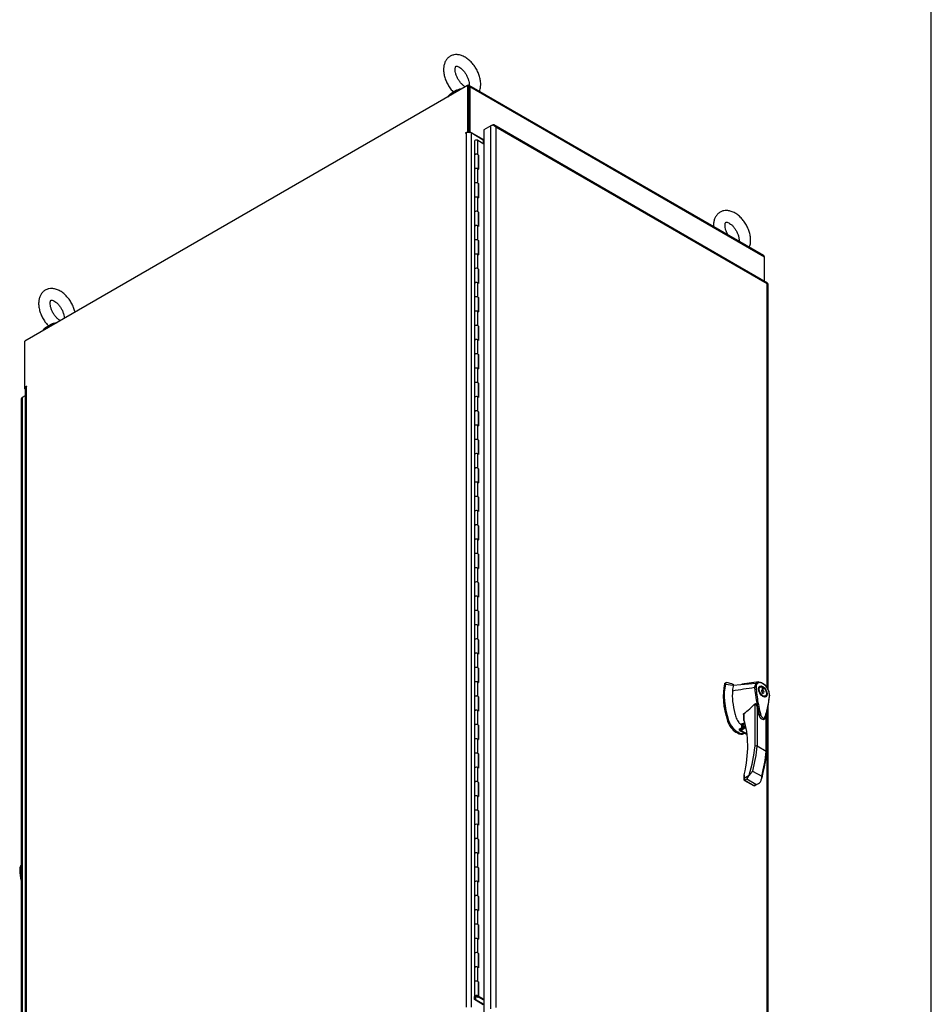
# Model space of a CAD drawing. Header units: inches. Extents: x 1 to 359, y -2 to 239.
# Tile 10 of 13: x 307 to 359, y 91 to 147. Entities that reach past the tile are written whole.
import ezdxf

# ---------------------------------------------------------------- set-up
doc = ezdxf.new("R2010")
doc.units = ezdxf.units.IN
doc.header["$MEASUREMENT"] = 0
for name, color, linetype in [('COM54578-60', 7, 'Continuous'), ('COM71109-3', 7, 'Continuous'), ('COM71110-5', 7, 'Continuous'), ('COM71112-3', 7, 'Continuous'), ('Default', 7, 'Continuous'), ('HAN13066', 7, 'Continuous'), ('SCS00680', 7, 'Continuous'), ('WAF25362', 7, 'Continuous')]:
    doc.layers.add(name, color=color, linetype=linetype)

# ---------------------------------------------------------------- blocks, each defined once
blk = doc.blocks.new('SE7')
at = {"layer": 'COM54578-60', "color": 7, "linetype": 'Continuous'}
for p, q in [((333.04, 140.145), (333.04, 139.329)), ((333.24, 140.193), (333.584, 139.994)), ((333.24, 139.376), (333.24, 140.193)), ((333.04, 139.329), (333.04, 138.512)), ((333.24, 139.376), (333.287, 139.349)), ((333.274, 138.541), (333.274, 139.329)), ((333.283, 139.301), (333.274, 139.306)), ((333.283, 138.536), (333.283, 139.301)), ((333.287, 139.349), (333.287, 138.533)), ((333.04, 138.513), (333.04, 137.696)), ((333.24, 138.561), (333.287, 138.533)), ((333.24, 137.743), (333.24, 138.561)), ((333.04, 137.696), (333.04, 136.879)), ((333.24, 137.743), (333.287, 137.716)), ((333.274, 136.908), (333.274, 137.696)), ((333.283, 137.668), (333.274, 137.673)), ((333.283, 136.903), (333.283, 137.668)), ((333.287, 137.716), (333.287, 136.9)), ((333.04, 136.88), (333.04, 136.063)), ((333.24, 136.928), (333.287, 136.9)), ((333.24, 136.11), (333.24, 136.928)), ((333.04, 136.063), (333.04, 135.246)), ((333.24, 136.11), (333.287, 136.083)), ((333.274, 135.275), (333.274, 136.063)), ((333.283, 136.035), (333.274, 136.04)), ((333.283, 135.27), (333.283, 136.035)), ((333.287, 136.083), (333.287, 135.267)), ((333.04, 135.247), (333.04, 134.43)), ((333.24, 135.295), (333.287, 135.267)), ((333.24, 134.477), (333.24, 135.295)), ((333.04, 134.43), (333.04, 133.613)), ((333.24, 134.477), (333.287, 134.45)), ((333.274, 133.642), (333.274, 134.43)), ((333.283, 134.402), (333.274, 134.407)), ((333.283, 133.637), (333.283, 134.402)), ((333.287, 134.45), (333.287, 133.634)), ((333.24, 133.662), (333.287, 133.634)), ((333.24, 132.844), (333.24, 133.662)), ((333.04, 133.614), (333.04, 132.797)), ((333.04, 132.797), (333.04, 131.98)), ((333.24, 132.844), (333.287, 132.817)), ((333.274, 132.009), (333.274, 132.797)), ((333.283, 132.769), (333.274, 132.774)), ((333.283, 132.004), (333.283, 132.769)), ((333.287, 132.817), (333.287, 132.001)), ((333.04, 131.981), (333.04, 131.164)), ((333.24, 132.029), (333.287, 132.001)), ((333.24, 131.211), (333.24, 132.029)), ((333.04, 131.164), (333.04, 130.347)), ((333.24, 131.211), (333.287, 131.184)), ((333.274, 130.376), (333.274, 131.164)), ((333.283, 131.136), (333.274, 131.141)), ((333.283, 130.371), (333.283, 131.136)), ((333.287, 131.184), (333.287, 130.368)), ((333.04, 130.348), (333.04, 129.531)), ((333.24, 130.396), (333.287, 130.368)), ((333.24, 129.578), (333.24, 130.396)), ((333.04, 129.531), (333.04, 128.714)), ((333.24, 129.578), (333.287, 129.551)), ((333.274, 128.743), (333.274, 129.531)), ((333.283, 129.503), (333.274, 129.508)), ((333.283, 128.738), (333.283, 129.503)), ((333.287, 129.551), (333.287, 128.735)), ((333.04, 128.715), (333.04, 127.898)), ((333.24, 128.763), (333.287, 128.735)), ((333.24, 127.945), (333.24, 128.763)), ((333.04, 127.898), (333.04, 127.081)), ((333.24, 127.945), (333.287, 127.918)), ((333.274, 127.11), (333.274, 127.898)), ((333.283, 127.87), (333.274, 127.875)), ((333.283, 127.105), (333.283, 127.87)), ((333.287, 127.918), (333.287, 127.102)), ((333.04, 127.082), (333.04, 126.265)), ((333.24, 127.13), (333.287, 127.102)), ((333.24, 126.312), (333.24, 127.13)), ((333.04, 126.265), (333.04, 125.448)), ((333.24, 126.312), (333.287, 126.285)), ((333.274, 125.477), (333.274, 126.265)), ((333.283, 126.237), (333.274, 126.242)), ((333.283, 125.472), (333.283, 126.237)), ((333.287, 126.285), (333.287, 125.469)), ((333.04, 125.449), (333.04, 124.632)), ((333.24, 125.497), (333.287, 125.469)), ((333.24, 124.679), (333.24, 125.497)), ((333.04, 124.632), (333.04, 123.815)), ((333.24, 124.679), (333.287, 124.652)), ((333.274, 123.844), (333.274, 124.632)), ((333.287, 124.652), (333.287, 123.836)), ((333.283, 124.604), (333.274, 124.609)), ((333.283, 123.839), (333.283, 124.604)), ((333.04, 123.816), (333.04, 122.999)), ((333.24, 123.864), (333.287, 123.836)), ((333.24, 123.046), (333.24, 123.864)), ((333.04, 122.999), (333.04, 122.182)), ((333.24, 123.046), (333.287, 123.019)), ((333.274, 122.211), (333.274, 122.999)), ((333.283, 122.971), (333.274, 122.976)), ((333.283, 122.206), (333.283, 122.971)), ((333.287, 123.019), (333.287, 122.203)), ((333.04, 122.183), (333.04, 121.366)), ((333.24, 122.231), (333.287, 122.203)), ((333.24, 121.413), (333.24, 122.231)), ((333.04, 121.366), (333.04, 120.549)), ((333.24, 121.413), (333.287, 121.386)), ((333.274, 120.578), (333.274, 121.366)), ((333.283, 121.338), (333.274, 121.343)), ((333.283, 120.573), (333.283, 121.338)), ((333.287, 121.386), (333.287, 120.57)), ((333.04, 120.55), (333.04, 119.733)), ((333.24, 120.598), (333.287, 120.57)), ((333.24, 119.781), (333.24, 120.598)), ((333.04, 119.733), (333.04, 118.916)), ((333.24, 119.781), (333.287, 119.753)), ((333.274, 118.945), (333.274, 119.733)), ((333.283, 119.705), (333.274, 119.71)), ((333.283, 118.94), (333.283, 119.705)), ((333.287, 119.753), (333.287, 118.937)), ((333.04, 118.917), (333.04, 118.1)), ((333.24, 118.965), (333.287, 118.937)), ((333.24, 118.148), (333.24, 118.965)), ((333.04, 118.1), (333.04, 117.283)), ((333.24, 118.148), (333.287, 118.12)), ((333.274, 117.312), (333.274, 118.1)), ((333.283, 118.072), (333.274, 118.077)), ((333.283, 117.307), (333.283, 118.072)), ((333.287, 118.12), (333.287, 117.304)), ((333.24, 117.332), (333.287, 117.304)), ((333.24, 116.515), (333.24, 117.332)), ((333.04, 117.284), (333.04, 116.467)), ((333.04, 116.467), (333.04, 115.65)), ((333.24, 116.515), (333.287, 116.487)), ((333.274, 115.679), (333.274, 116.467)), ((333.283, 116.439), (333.274, 116.444)), ((333.283, 115.674), (333.283, 116.439)), ((333.287, 116.487), (333.287, 115.671)), ((333.04, 115.651), (333.04, 114.834)), ((333.24, 115.699), (333.287, 115.671)), ((333.24, 114.882), (333.24, 115.699)), ((333.04, 114.834), (333.04, 114.017)), ((333.24, 114.882), (333.287, 114.854)), ((333.274, 114.046), (333.274, 114.834)), ((333.283, 114.806), (333.274, 114.811)), ((333.283, 114.041), (333.283, 114.806)), ((333.287, 114.854), (333.287, 114.038)), ((333.04, 114.018), (333.04, 113.201)), ((333.24, 114.066), (333.287, 114.038)), ((333.24, 113.249), (333.24, 114.066)), ((333.04, 113.201), (333.04, 112.384)), ((333.24, 113.249), (333.287, 113.221)), ((333.274, 112.413), (333.274, 113.201)), ((333.283, 113.173), (333.274, 113.178)), ((333.283, 112.408), (333.283, 113.173)), ((333.287, 113.221), (333.287, 112.405)), ((333.04, 112.385), (333.04, 111.568)), ((333.24, 112.433), (333.287, 112.405)), ((333.24, 111.616), (333.24, 112.433)), ((333.04, 111.568), (333.04, 110.751)), ((333.24, 111.616), (333.287, 111.588)), ((333.274, 110.78), (333.274, 111.568)), ((333.283, 111.54), (333.274, 111.545)), ((333.283, 110.775), (333.283, 111.54)), ((333.287, 111.588), (333.287, 110.772)), ((333.04, 110.752), (333.04, 109.935)), ((333.24, 110.8), (333.287, 110.772)), ((333.24, 109.983), (333.24, 110.8)), ((333.24, 109.983), (333.287, 109.955)), ((333.04, 109.935), (333.04, 109.118)), ((333.274, 109.147), (333.274, 109.935)), ((333.283, 109.907), (333.274, 109.912)), ((333.283, 109.142), (333.283, 109.907)), ((333.287, 109.955), (333.287, 109.139)), ((333.04, 109.119), (333.04, 108.302)), ((333.24, 109.167), (333.287, 109.139)), ((333.24, 108.35), (333.24, 109.167)), ((333.04, 108.302), (333.04, 107.485)), ((333.24, 108.35), (333.287, 108.322)), ((333.274, 107.514), (333.274, 108.302)), ((333.283, 108.274), (333.274, 108.279)), ((333.283, 107.509), (333.283, 108.274)), ((333.287, 108.322), (333.287, 107.506)), ((333.04, 107.486), (333.04, 106.669)), ((333.24, 107.534), (333.287, 107.506)), ((333.24, 106.717), (333.24, 107.534)), ((333.04, 106.669), (333.04, 105.852)), ((333.24, 106.717), (333.287, 106.689)), ((333.274, 105.881), (333.274, 106.669)), ((333.283, 106.641), (333.274, 106.646)), ((333.283, 105.876), (333.283, 106.641)), ((333.287, 106.689), (333.287, 105.873)), ((333.04, 105.853), (333.04, 105.036)), ((333.24, 105.901), (333.287, 105.873)), ((333.24, 105.084), (333.24, 105.901)), ((333.04, 105.036), (333.04, 104.219)), ((333.24, 105.084), (333.287, 105.056)), ((333.274, 104.248), (333.274, 105.036)), ((333.283, 105.008), (333.274, 105.013)), ((333.283, 104.243), (333.283, 105.008)), ((333.287, 105.056), (333.287, 104.24)), ((333.04, 104.22), (333.04, 103.403)), ((333.24, 104.268), (333.287, 104.24)), ((333.24, 103.451), (333.24, 104.268)), ((333.04, 103.403), (333.04, 102.586)), ((333.24, 103.451), (333.287, 103.423)), ((333.274, 102.615), (333.274, 103.403)), ((333.283, 103.375), (333.274, 103.38)), ((333.283, 102.61), (333.283, 103.375)), ((333.287, 103.423), (333.287, 102.607)), ((333.24, 102.635), (333.287, 102.607)), ((333.24, 101.818), (333.24, 102.635)), ((333.04, 102.587), (333.04, 101.77)), ((333.04, 101.77), (333.04, 100.953)), ((333.24, 101.818), (333.287, 101.79)), ((333.274, 100.982), (333.274, 101.77)), ((333.283, 101.742), (333.274, 101.747)), ((333.283, 100.977), (333.283, 101.742)), ((333.287, 101.79), (333.287, 100.974)), ((333.04, 100.954), (333.04, 100.137)), ((333.24, 101.002), (333.287, 100.974)), ((333.24, 100.185), (333.24, 101.002)), ((333.04, 100.137), (333.04, 99.32)), ((333.24, 100.185), (333.287, 100.157)), ((333.274, 99.349), (333.274, 100.137)), ((333.283, 100.109), (333.274, 100.114)), ((333.283, 99.344), (333.283, 100.109)), ((333.287, 100.157), (333.287, 99.341)), ((333.04, 99.321), (333.04, 98.504)), ((333.24, 99.369), (333.287, 99.341)), ((333.24, 98.552), (333.24, 99.369)), ((333.04, 98.504), (333.04, 97.687)), ((333.24, 98.552), (333.287, 98.524)), ((333.274, 97.716), (333.274, 98.504)), ((333.283, 98.476), (333.274, 98.481)), ((333.283, 97.711), (333.283, 98.476)), ((333.287, 98.524), (333.287, 97.708)), ((333.04, 97.688), (333.04, 96.871)), ((333.24, 97.736), (333.287, 97.708)), ((333.24, 96.919), (333.24, 97.736)), ((333.04, 96.871), (333.04, 96.054)), ((333.24, 96.919), (333.287, 96.891)), ((333.274, 96.083), (333.274, 96.871)), ((333.283, 96.843), (333.274, 96.848)), ((333.283, 96.078), (333.283, 96.843)), ((333.287, 96.891), (333.287, 96.075)), ((333.04, 96.055), (333.04, 95.238)), ((333.24, 96.103), (333.287, 96.075)), ((333.24, 95.286), (333.24, 96.103)), ((333.04, 95.238), (333.04, 94.421)), ((333.24, 95.286), (333.287, 95.258)), ((333.274, 94.45), (333.274, 95.238)), ((333.283, 95.21), (333.274, 95.215)), ((333.283, 94.445), (333.283, 95.21)), ((333.287, 95.258), (333.287, 94.442)), ((333.04, 94.422), (333.04, 93.605)), ((333.24, 94.47), (333.287, 94.442)), ((333.24, 93.653), (333.24, 94.47)), ((333.24, 93.653), (333.287, 93.625)), ((333.287, 93.625), (333.287, 92.809)), ((333.04, 93.605), (333.04, 92.788)), ((333.274, 92.817), (333.274, 93.605)), ((333.283, 93.577), (333.274, 93.582)), ((333.283, 92.812), (333.283, 93.577)), ((333.04, 92.789), (333.04, 91.972)), ((333.24, 92.02), (333.24, 92.837)), ((333.24, 92.837), (333.287, 92.809)), ((333.04, 91.972), (333.04, 91.155)), ((333.287, 91.992), (333.24, 92.02)), ((333.274, 91.155), (333.274, 91.972)), ((333.274, 91.949), (333.283, 91.944)), ((333.283, 91.127), (333.283, 91.944)), ((333.287, 91.992), (333.287, 91.176)), ((333.04, 90.98), (333.04, 91.152)), ((333.549, 90.686), (333.04, 90.98)), ((333.102, 91.153), (333.102, 91.157)), ((333.102, 91.153), (333.102, 90.994)), ((333.102, 90.994), (333.584, 90.716)), ((333.107, 91.169), (333.107, 91.155)), ((333.196, 91.133), (333.196, 91.137)), ((333.24, 91.108), (333.196, 91.133)), ((333.207, 91.155), (333.207, 91.169)), ((333.584, 90.954), (333.283, 91.127)), ((333.287, 91.176), (333.584, 91.004))]:
    blk.add_line(p, q, dxfattribs=at)
for centre, major_axis, start_param, end_param in [((333.157, 140.145), (0.117, 0), 0.785398, 3.141593), ((333.157, 139.329), (0.117, 0), 0.785398, 3.141593), ((333.157, 139.329), (0.117, 0), 0, 3.141593), ((333.157, 139.329), (-0.135, 0), -3.507377, -3.404676), ((333.157, 138.513), (0.117, 0), 0.785398, 3.141593), ((333.157, 138.512), (0.117, 0), 0, 3.141593), ((333.157, 137.696), (0.117, 0), 0.785398, 3.141593), ((333.157, 137.696), (0.117, 0), 0, 3.141593), ((333.157, 137.696), (-0.135, 0), -3.507377, -3.404676), ((333.371, 137.379), (-0.076, 0.132), 0.176838, 0.345626), ((333.371, 137.379), (-0.076, 0.132), 1.22517, 1.393959), ((333.327, 137.354), (0.076, -0.132), -3.501709, -3.43418), ((333.157, 136.88), (0.117, 0), 0.785398, 3.141593), ((333.157, 136.879), (0.117, 0), 0, 3.141593), ((333.157, 136.063), (0.117, 0), 0.785398, 3.141593), ((333.157, 136.063), (0.117, 0), 0, 3.141593), ((333.157, 136.063), (-0.135, 0), -3.507377, -3.404676), ((333.157, 135.247), (0.117, 0), 0.785398, 3.141593), ((333.157, 135.246), (0.117, 0), 0, 3.141593), ((333.157, 134.43), (0.117, 0), 0.785398, 3.141593), ((333.157, 134.43), (0.117, 0), 0, 3.141593), ((333.157, 134.43), (-0.135, 0), -3.507377, -3.404676), ((333.157, 133.614), (0.117, 0), 0.785398, 3.141593), ((333.157, 133.613), (0.117, 0), 0, 3.141593), ((333.157, 132.797), (0.117, 0), 0.785398, 3.141593), ((333.157, 132.797), (0.117, 0), 0, 3.141593), ((333.371, 132.48), (-0.076, 0.132), 0.176838, 0.345626), ((333.327, 132.455), (0.076, -0.132), -3.501709, -3.434174), ((333.157, 132.797), (-0.135, 0), -3.507377, -3.404676), ((333.157, 131.981), (0.117, 0), 0.785398, 3.141593), ((333.157, 131.98), (0.117, 0), 0, 3.141593), ((333.371, 132.48), (-0.076, 0.132), 1.22517, 1.393959), ((333.157, 131.164), (0.117, 0), 0.785398, 3.141593), ((333.157, 131.164), (0.117, 0), 0, 3.141593), ((333.157, 131.164), (-0.135, 0), -3.507377, -3.404676), ((333.157, 130.348), (0.117, 0), 0.785398, 3.141593), ((333.157, 130.347), (0.117, 0), 0, 3.141593), ((333.157, 129.531), (0.117, 0), 0.785398, 3.141593), ((333.157, 129.531), (0.117, 0), 0, 3.141593), ((333.157, 129.531), (-0.135, 0), -3.507377, -3.404676), ((333.157, 128.715), (0.117, 0), 0.785398, 3.141593), ((333.157, 128.714), (0.117, 0), 0, 3.141593), ((333.157, 127.898), (0.117, 0), 0.785398, 3.141593), ((333.157, 127.898), (0.117, 0), 0, 3.141593), ((333.371, 127.581), (-0.076, 0.132), 0.176838, 0.345626), ((333.371, 127.581), (-0.076, 0.132), 1.22517, 1.393959), ((333.327, 127.556), (0.076, -0.132), -3.501709, -3.434174), ((333.157, 127.898), (-0.135, 0), -3.507377, -3.404676), ((333.157, 127.082), (0.117, 0), 0.785398, 3.141593), ((333.157, 127.081), (0.117, 0), 0, 3.141593), ((333.157, 126.265), (0.117, 0), 0.785398, 3.141593), ((333.157, 126.265), (0.117, 0), 0, 3.141593), ((333.157, 126.265), (-0.135, 0), -3.507377, -3.404676), ((333.157, 125.449), (0.117, 0), 0.785398, 3.141593), ((333.157, 125.448), (0.117, 0), 0, 3.141593), ((333.157, 124.632), (0.117, 0), 0.785398, 3.141593), ((333.157, 124.632), (0.117, 0), 0, 3.141593), ((333.157, 124.632), (-0.135, 0), -3.507377, -3.404676), ((333.157, 123.816), (0.117, 0), 0.785398, 3.141593), ((333.157, 123.815), (0.117, 0), 0, 3.141593), ((333.157, 122.999), (0.117, 0), 0.785398, 3.141593), ((333.157, 122.999), (0.117, 0), 0, 3.141593), ((333.157, 122.999), (-0.135, 0), -3.507377, -3.404676), ((333.371, 122.682), (-0.076, 0.132), 0.176838, 0.345626), ((333.371, 122.682), (-0.076, 0.132), 1.22517, 1.393959), ((333.327, 122.657), (0.076, -0.132), -3.501709, -3.434174), ((333.157, 122.183), (0.117, 0), 0.785398, 3.141593), ((333.157, 122.182), (0.117, 0), 0, 3.141593), ((333.157, 121.366), (0.117, 0), 0.785398, 3.141593), ((333.157, 121.366), (0.117, 0), 0, 3.141593), ((333.157, 121.366), (-0.135, 0), -3.507377, -3.404676), ((333.157, 120.55), (0.117, 0), 0.785398, 3.141593), ((333.157, 120.549), (0.117, 0), 0, 3.141593), ((333.157, 119.733), (0.117, 0), 0.785398, 3.141593), ((333.157, 119.733), (0.117, 0), 0, 3.141593), ((333.157, 119.733), (-0.135, 0), -3.507377, -3.404676), ((333.157, 118.917), (0.117, 0), 0.785398, 3.141593), ((333.157, 118.916), (0.117, 0), 0, 3.141593), ((333.157, 118.1), (0.117, 0), 0.785398, 3.141593), ((333.157, 118.1), (0.117, 0), 0, 3.141593), ((333.371, 117.783), (-0.076, 0.132), 0.176838, 0.345626), ((333.327, 117.758), (0.076, -0.132), -3.501709, -3.434174), ((333.157, 118.1), (-0.135, 0), -3.507377, -3.404676), ((333.157, 117.284), (0.117, 0), 0.785398, 3.141593), ((333.157, 117.283), (0.117, 0), 0, 3.141593), ((333.371, 117.783), (-0.076, 0.132), 1.22517, 1.393959), ((333.157, 116.467), (0.117, 0), 0.785398, 3.141593), ((333.157, 116.467), (0.117, 0), 0, 3.141593), ((333.157, 116.467), (-0.135, 0), -3.507377, -3.404676), ((333.157, 115.651), (0.117, 0), 0.785398, 3.141593), ((333.157, 115.65), (0.117, 0), 0.783092, 3.141593), ((333.157, 114.834), (0.117, 0), 0.785398, 3.141593), ((333.157, 114.834), (0.117, 0), 0, 3.141593), ((333.157, 114.834), (-0.135, 0), -3.507377, -3.404676), ((333.157, 114.018), (0.117, 0), 0.785398, 3.141593), ((333.157, 114.017), (0.117, 0), 0.783092, 3.141593), ((333.157, 113.201), (0.117, 0), 0.785398, 3.141593), ((333.157, 113.201), (0.117, 0), 0, 3.141593), ((333.371, 112.884), (-0.076, 0.132), 0.176838, 0.345626), ((333.371, 112.884), (-0.076, 0.132), 1.22517, 1.393959), ((333.327, 112.859), (0.076, -0.132), -3.501709, -3.434175), ((333.157, 113.201), (-0.135, 0), -3.507377, -3.404676), ((333.157, 112.385), (0.117, 0), 0.785398, 3.141593), ((333.157, 112.384), (0.117, 0), 0.783092, 3.141593), ((333.157, 111.568), (0.117, 0), 0.785398, 3.141593), ((333.157, 111.568), (0.117, 0), 0, 3.141593), ((333.157, 111.568), (-0.135, 0), -3.507377, -3.404676), ((333.157, 110.752), (0.117, 0), 0.785398, 3.141593), ((333.157, 110.751), (0.117, 0), 0.783092, 3.141593), ((333.157, 109.935), (0.117, 0), 0.785398, 3.141593), ((333.157, 109.935), (0.117, 0), 0, 3.141593), ((333.157, 109.935), (-0.135, 0), -3.507377, -3.404676), ((333.157, 109.119), (0.117, 0), 0.785398, 3.141593), ((333.157, 109.118), (0.117, 0), 0, 3.141593), ((333.157, 108.302), (0.117, 0), 0.785398, 3.141593), ((333.157, 108.302), (0.117, 0), 0, 3.141593), ((333.157, 108.302), (-0.135, 0), -3.507377, -3.404676), ((333.371, 107.985), (-0.076, 0.132), 0.176838, 0.345626), ((333.371, 107.985), (-0.076, 0.132), 1.22517, 1.393959), ((333.327, 107.96), (0.076, -0.132), -3.501709, -3.434174), ((333.157, 107.486), (0.117, 0), 0.785398, 3.141593), ((333.157, 107.485), (0.117, 0), 0.783092, 3.141593), ((333.157, 106.669), (0.117, 0), 0.785398, 3.141593), ((333.157, 106.669), (0.117, 0), 0, 3.141593), ((333.157, 106.669), (-0.135, 0), -3.507377, -3.404676), ((333.157, 105.853), (0.117, 0), 0.785398, 3.141593), ((333.157, 105.852), (0.117, 0), 0.783092, 3.141593), ((333.157, 105.036), (0.117, 0), 0.785398, 3.141593), ((333.157, 105.036), (0.117, 0), 0, 3.141593), ((333.157, 105.036), (-0.135, 0), -3.507377, -3.404676), ((333.157, 104.22), (0.117, 0), 0.785398, 3.141593), ((333.157, 104.219), (0.117, 0), 0, 3.141593), ((333.157, 103.403), (0.117, 0), 0.785398, 3.141593), ((333.157, 103.403), (0.117, 0), 0, 3.141593), ((333.371, 103.086), (-0.076, 0.132), 0.176838, 0.345626), ((333.327, 103.061), (0.076, -0.132), -3.501709, -3.434174), ((333.157, 103.403), (-0.135, 0), -3.507377, -3.404676), ((333.157, 102.587), (0.117, 0), 0.785398, 3.141593), ((333.157, 102.586), (0.117, 0), 0.783092, 3.141593), ((333.371, 103.086), (-0.076, 0.132), 1.22517, 1.393959), ((333.157, 101.77), (0.117, 0), 0.785398, 3.141593), ((333.157, 101.77), (0.117, 0), 0, 3.141593), ((333.157, 101.77), (-0.135, 0), -3.507377, -3.404676), ((333.157, 100.954), (0.117, 0), 0.785398, 3.141593), ((333.157, 100.953), (0.117, 0), 0.783092, 3.141593), ((333.157, 100.137), (0.117, 0), 0.785398, 3.141593), ((333.157, 100.137), (0.117, 0), 0, 3.141593), ((333.157, 100.137), (-0.135, 0), -3.507377, -3.404676), ((333.157, 99.321), (0.117, 0), 0.785398, 3.141593), ((333.157, 99.32), (0.117, 0), 0.783092, 3.141593), ((333.157, 98.504), (0.117, 0), 0.785398, 3.141593), ((333.157, 98.504), (0.117, 0), 0, 3.141593), ((333.371, 98.187), (-0.076, 0.132), 0.176838, 0.345626), ((333.371, 98.187), (-0.076, 0.132), 1.22517, 1.393959), ((333.327, 98.162), (0.076, -0.132), -3.501709, -3.434174), ((333.157, 98.504), (-0.135, 0), -3.507377, -3.404676), ((333.157, 97.688), (0.117, 0), 0.785398, 3.141593), ((333.157, 97.687), (0.117, 0), 0, 3.141593), ((333.157, 96.871), (0.117, 0), 0.785398, 3.141593), ((333.157, 96.871), (0.117, 0), 0, 3.141593), ((333.157, 96.871), (-0.135, 0), -3.507377, -3.404676), ((333.157, 96.055), (0.117, 0), 0.785398, 3.141593), ((333.157, 96.054), (0.117, 0), 0.783092, 3.141593), ((333.157, 95.238), (0.117, 0), 0.785398, 3.141593), ((333.157, 95.238), (0.117, 0), 0, 3.141593), ((333.157, 95.238), (-0.135, 0), -3.507377, -3.404676), ((333.157, 94.422), (0.117, 0), 0.785398, 3.141593), ((333.157, 94.421), (0.117, 0), 0.783092, 3.141593), ((333.157, 93.605), (0.117, 0), 0.785398, 3.141593), ((333.157, 93.605), (0.117, 0), 0, 3.141593), ((333.371, 93.288), (-0.076, 0.132), 0.176838, 0.345626), ((333.371, 93.288), (-0.076, 0.132), 1.22517, 1.393959), ((333.327, 93.263), (0.076, -0.132), -3.501709, -3.434174), ((333.157, 93.605), (-0.135, 0), -3.507377, -3.404676), ((333.157, 92.789), (0.117, 0), 0.785398, 3.141593), ((333.157, 92.788), (0.117, 0), 0, 3.141593), ((333.157, 91.972), (0.117, 0), 0.785398, 3.141593), ((333.157, 91.972), (0.117, 0), 0, 3.141593), ((333.157, 91.972), (-0.135, 0), -3.507377, -3.404676), ((333.157, 91.155), (0.117, 0), -0.785398, 3.18711), ((333.157, 91.155), (0.055, 0), -0.785398, 3.207987), ((333.157, 91.155), (-0.135, 0), 2.775808, 3.404676)]:
    blk.add_ellipse(centre, major_axis=major_axis, ratio=0.57735, start_param=start_param, end_param=end_param, dxfattribs=at)
blk.add_ellipse((333.157, 91.155), major_axis=(-0.05, 0), ratio=0.57735, dxfattribs=at)
at = {"layer": 'COM71109-3', "color": 7, "linetype": 'Continuous'}
for p, q in [((332.65, 143.33), (307.286, 128.686)), ((332.717, 143.291), (332.65, 143.33)), ((332.65, 143.33), (332.65, 140.676)), ((332.717, 140.645), (332.717, 143.291)), ((332.548, 140.618), (332.65, 140.676)), ((332.57, 140.606), (332.548, 140.618)), ((332.582, 140.613), (332.548, 140.594)), ((332.582, 90.554), (332.582, 140.613)), ((332.704, 140.645), (332.65, 140.676)), ((332.851, 140.613), (332.851, 90.554)), ((333.555, 140.207), (332.851, 140.613)), ((333.555, 140.207), (333.555, 140.011)), ((307.286, 126.033), (307.286, 128.686)), ((307.387, 126.091), (307.286, 126.033)), ((307.286, 126.033), (307.315, 126.016)), ((307.297, 125.969), (307.297, 75.931)), ((307.353, 126.047), (307.387, 126.067)), ((307.353, 126.047), (307.353, 75.988)), ((307.397, 126.085), (307.387, 126.091))]:
    blk.add_line(p, q, dxfattribs=at)
for centre, major_axis, start_param, end_param in [((332.548, 140.606), (0.0075, 0.013), 0.785398, 3.926991), ((332.717, 140.536), (-0.19, 0), 3.926991, 5.497787), ((333.622, 140.246), (0.095, 0), 3.926991, 4.302829), ((307.487, 125.969), (0.19, 0), 2.356194, 3.141593), ((307.387, 126.079), (-0.0075, -0.013), 0.785398, 3.926991)]:
    blk.add_ellipse(centre, major_axis=major_axis, ratio=0.57735, start_param=start_param, end_param=end_param, dxfattribs=at)
at = {"layer": 'COM71110-5', "color": 7, "linetype": 'Continuous'}
for p, q in [((349.623, 133.595), (332.745, 143.34)), ((349.663, 133.508), (332.784, 143.253)), ((332.784, 143.253), (332.784, 140.676)), ((332.717, 143.214), (332.717, 140.645)), ((332.73, 140.645), (332.784, 140.676)), ((333.584, 140.215), (332.784, 140.676)), ((349.663, 132.118), (349.663, 133.508)), ((307.286, 125.955), (307.286, 126.033)), ((307.297, 125.962), (307.286, 125.955)), ((307.286, 125.955), (307.297, 125.948))]:
    blk.add_line(p, q, dxfattribs=at)
for centre, end_param in [((332.65, 143.175), 3.926991), ((349.528, 133.43), 3.141593)]:
    blk.add_ellipse(centre, major_axis=(-0.095, -0.165), ratio=0.57735, start_param=2.356194, end_param=end_param, dxfattribs=at)
at = {"layer": 'COM71112-3', "color": 7, "linetype": 'Continuous'}
for p, q in [((333.994, 141.022), (333.584, 140.786)), ((334.061, 141.061), (333.994, 141.022)), ((333.994, 90.453), (333.994, 141.022)), ((334.14, 141.045), (334.154, 141.072)), ((349.843, 132.014), (334.156, 141.071)), ((333.584, 140.786), (333.577, 140.782)), ((333.577, 140.782), (333.577, 140.704)), ((333.584, 140.708), (333.577, 140.704)), ((333.584, 140.7), (333.577, 140.704)), ((333.584, 140.786), (333.584, 90.216)), ((349.816, 131.965), (334.263, 140.945)), ((334.263, 140.945), (334.263, 140.945)), ((334.263, 140.945), (334.263, 90.53)), ((334.263, 140.945), (334.263, 140.945)), ((334.263, 140.945), (334.263, 140.945)), ((334.263, 140.945), (334.263, 140.945)), ((334.263, 140.945), (334.263, 140.945)), ((349.816, 131.966), (349.816, 131.965)), ((349.816, 131.966), (349.816, 131.966)), ((349.816, 131.965), (349.816, 131.966)), ((349.816, 131.965), (349.816, 131.965)), ((349.816, 108.822), (349.816, 131.965)), ((349.871, 108.725), (349.871, 131.965)), ((307.077, 125.383), (307.077, 74.813)), ((307.297, 125.555), (307.132, 125.46)), ((307.132, 125.46), (307.132, 74.891)), ((349.871, 81.396), (349.871, 107.795)), ((349.816, 81.551), (349.816, 107.572))]:
    blk.add_line(p, q, dxfattribs=at)
for centre, radius, start, end in [((333.953, 140.696), 0.398, 38.8602, 64.4018), ((334.031, 140.856), 0.249, 21.0493, 60.1364)]:
    blk.add_arc(centre, radius, start, end, dxfattribs=at)
for centre, major_axis, start_param, end_param in [((334.129, 140.945), (-0.19, 0), 4.732774, 5.497787), ((334.061, 140.906), (0.095, 0.165), 0.020385, 0.785398), ((307.267, 125.383), (-0.19, 0), 5.497787, 6.2628)]:
    blk.add_ellipse(centre, major_axis=major_axis, ratio=0.57735, start_param=start_param, end_param=end_param, dxfattribs=at)
for points in [[(349.841, 132.015), (349.843, 132.014), (349.843, 132.009), (349.834, 131.992), (349.827, 131.98), (349.816, 131.966)], [(349.871, 131.963), (349.872, 131.965), (349.867, 131.967), (349.848, 131.968), (349.834, 131.968), (349.816, 131.966)]]:
    blk.add_open_spline(points, degree=3, knots=[0, 0, 0, 0, 0.5, 0.5, 1, 1, 1, 1], dxfattribs=at)
at = {"layer": 'HAN13066', "color": 7, "linetype": 'Continuous'}
for p, q in [((347.437, 109.097), (347.381, 109.064)), ((347.463, 109.132), (347.404, 109.098)), ((347.437, 109.097), (347.427, 109.054)), ((347.427, 109.054), (347.879, 108.997)), ((347.879, 108.997), (349.189, 109.111)), ((349.331, 109.171), (348.367, 109.04)), ((349.099, 108.867), (349.101, 108.868)), ((349.417, 108.889), (349.328, 108.838)), ((349.536, 108.72), (349.503, 108.701)), ((349.509, 108.633), (349.509, 108.705)), ((349.509, 108.633), (349.598, 108.684)), ((349.598, 108.795), (349.536, 108.83)), ((349.536, 108.83), (349.536, 108.72)), ((349.536, 108.759), (349.598, 108.795)), ((349.536, 108.573), (349.536, 108.545)), ((349.536, 108.545), (349.598, 108.509)), ((349.598, 108.538), (349.573, 108.523)), ((349.598, 108.684), (349.598, 108.795)), ((349.598, 108.509), (349.598, 108.538)), ((349.628, 108.318), (349.717, 108.369)), ((349.125, 105.498), (349.125, 107.929)), ((348.464, 107.303), (348.464, 106.997)), ((348.481, 107.368), (348.481, 107.021)), ((349.252, 107.675), (349.252, 105.493)), ((349.768, 105.195), (349.768, 107.376)), ((349.795, 105.16), (349.795, 107.488)), ((347.606, 106.966), (347.549, 106.933)), ((348.585, 106.649), (348.215, 106.436)), ((348.583, 106.658), (348.219, 106.448)), ((348.244, 106.399), (348.595, 106.602)), ((348.337, 106.726), (348.356, 106.715)), ((348.356, 106.764), (348.356, 106.527)), ((348.365, 106.774), (348.365, 106.532)), ((348.467, 106.978), (348.469, 106.97)), ((349.617, 107.021), (349.624, 107.024)), ((348.086, 106.336), (348.029, 106.304)), ((348.029, 106.304), (348.113, 106.255)), ((348.086, 106.336), (348.17, 106.288)), ((348.17, 106.288), (348.113, 106.255)), ((348.17, 106.288), (348.206, 106.268)), ((348.239, 106.402), (348.663, 106.157)), ((348.604, 106.559), (348.322, 106.396)), ((348.322, 106.396), (348.663, 106.199)), ((348.488, 106.218), (348.522, 106.238)), ((349.768, 105.195), (349.252, 105.493)), ((348.476, 103.769), (348.476, 103.608)), ((348.503, 103.861), (348.503, 103.662)), ((348.503, 103.662), (348.791, 103.829)), ((348.987, 104.066), (349.504, 103.768)), ((348.515, 103.537), (349.031, 103.239)), ((348.655, 103.603), (348.545, 103.54)), ((348.545, 103.54), (349.061, 103.242)), ((349.171, 103.305), (348.655, 103.603)), ((349.061, 103.242), (349.171, 103.305)), ((349.112, 103.241), (349.327, 103.365)), ((306.991, 98.436), (306.993, 98.437)), ((307.063, 98.662), (307.029, 98.62))]:
    blk.add_line(p, q, dxfattribs=at)
for centre, radius, start, end in [((347.484, 109.088), 0.0478, 80.5716, 170.0937), ((358.73, 109.653), 9.662, 184.6642, 194.3884), ((349.46, 108.875), 0.36, 138.871, 181.1555), ((349.14, 108.78), 0.0963, 65.1878, 114.3866), ((349.501, 108.881), 0.32, 141.112, 182.475), ((349.196, 109.046), 0.0657, 32.9664, 96.0958), ((345.418, 108.661), 4.546, 339.6057, 356.3986), ((349.245, 108.407), 0.708, 1.4293, 19.0682), ((345.543, 111.389), 4.98, 306.1608, 315.9942), ((348.817, 107.37), 1.277, 198.4446, 214.9466), ((374.548, 26.491), 84.445, 107.94923, 108.06282), ((348.524, 106.997), 0.06, 180, 198.4422), ((348.289, 106.538), 0.147, 251.8139, 282.98), ((349.184, 105.361), 0.149, 62.5873, 113.204), ((341.692, 105.974), 8.144, 345.932, 354.3215), ((348.847, 103.763), 0.371, 166.4059, 178.982), ((348.933, 103.954), 0.189, 221.4002, 221.7875), ((349.012, 103.713), 0.494, 328.745, 6.4107), ((344.372, 105.078), 5.331, 343.4803, 348.2753), ((348.555, 103.605), 0.0785, 165.9869, 239.3169), ((349.07, 103.309), 0.0803, 241.17, 312.1658), ((349.092, 103.75), 0.452, 280.0842, 319.4532), ((307.361, 98.457), 0.37, 153.8951, 183.3718), ((315.131, 99.001), 8.157, 183.9685, 188.7596)]:
    blk.add_arc(centre, radius, start, end, dxfattribs=at)
for centre, major_axis, ratio, start_param, end_param in [((349.932, 106.847), (-1.861, 3.223), 0.57735, 0.537914, 1.223522), ((349.988, 106.879), (-1.861, 3.223), 0.57735, 0.554197, 1.223522), ((347.466, 108.989), (0.062, -0.108), 0.57735, 3.141593, 3.679507), ((348.128, 106.79), (-1.292, 2.238), 0.57735, -0.661172, -0.430237), ((350.24, 107.024), (-1.711, 2.963), 0.57735, 0.565218, 0.692928), ((348.379, 106.935), (-1.142, 1.979), 0.57735, -0.49151, -0.47064), ((349.478, 108.578), (0.175, -0.303), 0.57735, 2.600378, 2.88629), ((350.24, 107.024), (-1.711, 2.963), 0.57735, 0.692928, 1.13809), ((349.567, 108.629), (0.05, -0.0866), 0.57735, 2.809011, 5.044971), ((349.478, 108.578), (-0.05, 0.0866), 0.57735, 3.926991, 5.044971), ((349.567, 108.629), (-0.05, 0.0866), 0.57735, 2.809011, 5.044971), ((349.478, 108.578), (0.175, -0.303), 0.57735, 0.255303, 0.541215), ((350.24, 107.024), (-1.711, 2.963), 0.57735, 1.13809, 1.223522), ((348.029, 106.916), (-0.375, 0.65), 0.57735, 1.223522, 2.356194), ((348.086, 106.949), (0.375, -0.65), 0.57735, 4.860373, 5.497787), ((348.337, 107.093), (-0.225, 0.39), 0.57735, 1.223522, 1.896793), ((348.337, 107.093), (0.225, -0.39), 0.57735, -1.2448, -1.082107), ((348.337, 107.093), (0.225, -0.39), 0.57735, -1.082107, -0.874918), ((348.337, 107.093), (0.225, -0.39), 0.57735, -0.874918, -0.785398), ((348.528, 106.657), (0.101, 0.175), 0.57735, 0.703295, 2.536931), ((348.539, 106.65), (-0.094, -0.162), 0.57735, 3.875577, 5.612171), ((348.524, 106.997), (0.0569, 0.019), 0.726823, 2.143188, 3.142701), ((348.524, 106.997), (0.06, 0), 0.57735, 2.356194, 3.141593), ((344.123, 102.88), (3.239, 5.609), 0.57735, 5.200904, 5.810114), ((348.113, 106.868), (-0.375, 0.65), 0.57735, 2.356194, 3.141593), ((348.17, 106.9), (0.375, -0.65), 0.57735, -0.71714, -0.516378), ((348.301, 106.51), (0.062, 0.108), 0.57735, 2.59856, 3.219508), ((348.17, 106.9), (-0.375, 0.65), 0.57735, 2.625215, 3.080386), ((343.998, 103.297), (3.655, 6.33), 0.57735, 5.113926, 5.370281), ((344.062, 103.26), (3.7, 6.408), 0.57735, -1.129482, -0.912126), ((344.578, 102.962), (3.7, 6.408), 0.57735, -1.129482, -0.912126), ((348.545, 103.837), (0.0585, -0.0134), 0.383194, 2.466381, 3.14585), ((348.566, 103.626), (0.0861, 0.0367), 0.711531, 2.062193, 2.710981), ((348.566, 103.626), (-0.0113, 0.0929), 0.711531, 1.079399, 2.650196), ((348.545, 103.589), (0.03, 0.052), 0.57735, 3.141042, 3.926991), ((349.061, 103.291), (0.03, 0.052), 0.57735, 3.141593, 3.926991), ((349.082, 103.328), (-0.0113, 0.0929), 0.711531, 2.650196, 3.435594)]:
    blk.add_ellipse(centre, major_axis=major_axis, ratio=ratio, start_param=start_param, end_param=end_param, dxfattribs=at)
for major_axis in [(0.175, -0.303), (0.15, -0.26)]:
    blk.add_ellipse((349.567, 108.629), major_axis=major_axis, ratio=0.57735, dxfattribs=at)
for points in [[(347.831, 108.673), (348.254, 108.738), (348.676, 108.802), (349.099, 108.867)], [(349.623, 107.026), (349.648, 107.035), (349.663, 107.044), (349.667, 107.054)], [(349.679, 107.077), (349.667, 107.051), (349.648, 107.032), (349.624, 107.024)], [(307.077, 98.535), (307.049, 98.503), (307.021, 98.47), (306.993, 98.437)], [(307.038, 98.632), (307.031, 98.625), (307.026, 98.619), (307.026, 98.616)], [(307.064, 98.665), (307.051, 98.652), (307.039, 98.637), (307.029, 98.62)]]:
    blk.add_open_spline(points, degree=3, dxfattribs=at)
for points, knots in [([(349.181, 108.867), (349.201, 108.581), (349.238, 108.289), (349.319, 107.843), (349.35, 107.692), (349.403, 107.465), (349.422, 107.388), (349.448, 107.293), (349.453, 107.274), (349.467, 107.235), (349.476, 107.216), (349.51, 107.163), (349.539, 107.134), (349.599, 107.1), (349.629, 107.096), (349.661, 107.112), (349.671, 107.12), (349.684, 107.144), (349.688, 107.158), (349.713, 107.224), (349.732, 107.279), (349.784, 107.445), (349.815, 107.56), (349.895, 107.913), (349.932, 108.162), (349.952, 108.425)], [0, 0, 0, 0, 0.25, 0.25, 0.375, 0.375, 0.4375, 0.4375, 0.453125, 0.453125, 0.46875, 0.46875, 0.5, 0.5, 0.53125, 0.53125, 0.546875, 0.546875, 0.5625, 0.5625, 0.625, 0.625, 0.75, 0.75, 1, 1, 1, 1]), ([(349.189, 109.111), (349.211, 109.132), (349.237, 109.148), (349.293, 109.168), (349.324, 109.172), (349.39, 109.168), (349.425, 109.16), (349.497, 109.132), (349.534, 109.113), (349.606, 109.064), (349.642, 109.035), (349.711, 108.967), (349.744, 108.93), (349.805, 108.848), (349.833, 108.804), (349.874, 108.728), (349.889, 108.697), (349.902, 108.664)], [0, 0, 0, 0, 0.125, 0.125, 0.25, 0.25, 0.375, 0.375, 0.5, 0.5, 0.625, 0.625, 0.75, 0.75, 0.875, 0.875, 0.9601709, 0.9601709, 0.9601709, 0.9601709]), ([(349.914, 108.638), (349.898, 108.681), (349.88, 108.723), (349.852, 108.774), (349.846, 108.785), (349.834, 108.805), (349.828, 108.815), (349.809, 108.844), (349.796, 108.863), (349.769, 108.9), (349.754, 108.918), (349.732, 108.943), (349.725, 108.952), (349.709, 108.968), (349.702, 108.976), (349.663, 109.013), (349.63, 109.04), (349.564, 109.084), (349.531, 109.101), (349.491, 109.117), (349.483, 109.119), (349.466, 109.124), (349.458, 109.126), (349.435, 109.132), (349.419, 109.134), (349.389, 109.136), (349.375, 109.135), (349.347, 109.132), (349.333, 109.128), (349.294, 109.115), (349.271, 109.101), (349.251, 109.082)], [0, 0, 0, 0, 0.125, 0.125, 0.15625, 0.15625, 0.1875, 0.1875, 0.25, 0.25, 0.3125, 0.3125, 0.34375, 0.34375, 0.375, 0.375, 0.5, 0.5, 0.625, 0.625, 0.65625, 0.65625, 0.6875, 0.6875, 0.75, 0.75, 0.8125, 0.8125, 0.875, 0.875, 1, 1, 1, 1]), ([(349.919, 108.619), (349.926, 108.624), (349.929, 108.629), (349.927, 108.636), (349.922, 108.638), (349.914, 108.638)], [0, 0, 0, 0, 0.5, 0.5, 1, 1, 1, 1]), ([(349.956, 108.376), (349.961, 108.38), (349.965, 108.383), (349.968, 108.39), (349.969, 108.392), (349.97, 108.396), (349.97, 108.398), (349.97, 108.403), (349.969, 108.405), (349.968, 108.409), (349.966, 108.412), (349.963, 108.416), (349.962, 108.418), (349.958, 108.421), (349.955, 108.423), (349.952, 108.425)], [0, 0, 0, 0, 0.25, 0.25, 0.375, 0.375, 0.5, 0.5, 0.625, 0.625, 0.75, 0.75, 0.875, 0.875, 1, 1, 1, 1]), ([(349.125, 107.929), (349.126, 107.931), (349.127, 107.932), (349.13, 107.934), (349.132, 107.934), (349.136, 107.936), (349.139, 107.936), (349.145, 107.935), (349.147, 107.933), (349.152, 107.93), (349.154, 107.928), (349.161, 107.922), (349.164, 107.918), (349.171, 107.908), (349.175, 107.903), (349.184, 107.887), (349.189, 107.875), (349.2, 107.852), (349.204, 107.84), (349.218, 107.804), (349.225, 107.779), (349.24, 107.728), (349.246, 107.702), (349.252, 107.675)], [0, 0, 0, 0, 0.015625, 0.015625, 0.03125, 0.03125, 0.0625, 0.0625, 0.09375, 0.09375, 0.125, 0.125, 0.1875, 0.1875, 0.25, 0.25, 0.375, 0.375, 0.5, 0.5, 0.75, 0.75, 1, 1, 1, 1]), ([(348.464, 107.303), (348.464, 107.311), (348.464, 107.319), (348.466, 107.335), (348.467, 107.343), (348.471, 107.354), (348.473, 107.357), (348.476, 107.364), (348.479, 107.366), (348.481, 107.368)], [0.6113967, 0.6113967, 0.6113967, 0.6113967, 0.75, 0.75, 0.875, 0.875, 0.9375, 0.9375, 1, 1, 1, 1]), ([(349.617, 107.021), (349.613, 107.02), (349.61, 107.019), (349.579, 107.012), (349.545, 107.019), (349.488, 107.052), (349.464, 107.072), (349.404, 107.138), (349.373, 107.194), (349.335, 107.326), (349.314, 107.405), (349.28, 107.547), (349.266, 107.611), (349.252, 107.675)], [0.3911231, 0.3911231, 0.3911231, 0.3911231, 0.4041583, 0.4041583, 0.4976593, 0.4976593, 0.565789, 0.565789, 0.6846614, 0.6846614, 0.8588735, 0.8588735, 1, 1, 1, 1]), ([(349.624, 107.024), (349.62, 107.022), (349.616, 107.021), (349.583, 107.014), (349.549, 107.021), (349.483, 107.059), (349.451, 107.089), (349.4, 107.163), (349.38, 107.208), (349.37, 107.252)], [0.2150505, 0.2150505, 0.2150505, 0.2150505, 0.25, 0.25, 0.5, 0.5, 0.75, 0.75, 1, 1, 1, 1]), ([(348.356, 106.764), (348.356, 106.764), (348.356, 106.764), (348.356, 106.768), (348.359, 106.772), (348.365, 106.774)], [0.4972959, 0.4972959, 0.4972959, 0.4972959, 0.5, 0.5, 1, 1, 1, 1]), ([(348.219, 106.448), (348.219, 106.448), (348.219, 106.448), (348.217, 106.447), (348.216, 106.446), (348.215, 106.441), (348.215, 106.439), (348.215, 106.436)], [0.4969818, 0.4969818, 0.4969818, 0.4969818, 0.5, 0.5, 0.75, 0.75, 1, 1, 1, 1]), ([(349.795, 105.157), (349.795, 105.158), (349.795, 105.159), (349.795, 105.163), (349.794, 105.166), (349.792, 105.173), (349.79, 105.176), (349.786, 105.182), (349.783, 105.185), (349.776, 105.19), (349.773, 105.193), (349.768, 105.195)], [0.4626879, 0.4626879, 0.4626879, 0.4626879, 0.5, 0.5, 0.625, 0.625, 0.75, 0.75, 0.875, 0.875, 1, 1, 1, 1]), ([(348.503, 103.861), (348.496, 103.848), (348.49, 103.835), (348.481, 103.808), (348.478, 103.793), (348.476, 103.776), (348.476, 103.773), (348.476, 103.769)], [0, 0, 0, 0, 0.25, 0.25, 0.5, 0.5, 0.5606803, 0.5606803, 0.5606803, 0.5606803]), ([(348.655, 103.603), (348.659, 103.61), (348.664, 103.618), (348.674, 103.633), (348.679, 103.641), (348.695, 103.667), (348.705, 103.685), (348.721, 103.713), (348.727, 103.723), (348.738, 103.743), (348.744, 103.753), (348.763, 103.785), (348.776, 103.806), (348.791, 103.828)], [0, 0, 0, 0, 0.125, 0.125, 0.25, 0.25, 0.5, 0.5, 0.625, 0.625, 0.75, 0.75, 1, 1, 1, 1]), ([(348.791, 103.828), (348.808, 103.85), (348.825, 103.87), (348.852, 103.901), (348.861, 103.912), (348.878, 103.932), (348.887, 103.942), (348.912, 103.971), (348.928, 103.99), (348.952, 104.019), (348.959, 104.028), (348.974, 104.047), (348.981, 104.057), (348.987, 104.066)], [0, 0, 0, 0, 0.25, 0.25, 0.375, 0.375, 0.5, 0.5, 0.75, 0.75, 0.875, 0.875, 1, 1, 1, 1])]:
    blk.add_open_spline(points, degree=3, knots=knots, dxfattribs=at)
at = {"layer": 'SCS00680', "color": 7, "linetype": 'Continuous'}
for centre in [(332.343, 142.705), (309.141, 129.31)]:
    blk.add_ellipse(centre, major_axis=(0.611, 0), ratio=0.57735, start_param=1.898882, end_param=2.230068, dxfattribs=at)
for points, knots in [([(333.406, 143.402), (333.405, 143.45), (333.401, 143.565), (333.363, 143.779), (333.283, 144.024), (333.169, 144.263), (333.026, 144.486), (332.857, 144.687), (332.668, 144.858), (332.462, 144.992), (332.253, 145.076), (332.051, 145.108), (331.866, 145.095), (331.691, 145.035), (331.539, 144.931), (331.418, 144.789), (331.333, 144.619), (331.285, 144.423), (331.273, 144.204), (331.301, 143.967), (331.367, 143.722), (331.468, 143.478), (331.6, 143.25), (331.736, 143.067), (331.822, 142.981), (331.855, 142.949)], [0, 0, 0, 0, 0.0261719, 0.0733489, 0.1203563, 0.1671879, 0.214007, 0.2610692, 0.3086503, 0.3570752, 0.4064041, 0.4483997, 0.4882681, 0.52699, 0.5681086, 0.6081596, 0.6485318, 0.6907603, 0.735471, 0.7820223, 0.829076, 0.8759698, 0.922763, 0.969715, 0.9944891, 0.9944891, 0.9944891, 0.9944891]), ([(332.527, 143.256), (332.498, 143.271), (332.428, 143.315), (332.314, 143.416), (332.197, 143.553), (332.094, 143.715), (332.012, 143.889), (331.96, 144.06), (331.938, 144.212), (331.944, 144.332), (331.967, 144.408), (331.988, 144.435), (331.99, 144.435), (332.001, 144.44), (332.056, 144.438), (332.147, 144.405), (332.261, 144.332), (332.382, 144.224), (332.498, 144.083), (332.6, 143.92), (332.679, 143.746), (332.727, 143.581), (332.743, 143.465), (332.744, 143.415), (332.744, 143.402)], [0.2422687, 0.2422687, 0.2422687, 0.2422687, 0.2714804, 0.3067535, 0.3429194, 0.3797257, 0.4167551, 0.4534718, 0.4894239, 0.5243942, 0.5587469, 0.5938175, 0.6326446, 0.670806, 0.7042568, 0.7396515, 0.7744628, 0.8098122, 0.8460478, 0.8828908, 0.9199187, 0.9565838, 0.9900717, 1, 1, 1, 1]), ([(333.332, 143), (333.352, 143.046), (333.388, 143.161), (333.405, 143.303), (333.406, 143.387), (333.406, 143.402)], [0.7028885, 0.7028885, 0.7028885, 0.7028885, 0.8150669, 0.9707436, 1, 1, 1, 1]), ([(331.864, 142.941), (331.862, 142.948), (331.863, 142.956), (331.878, 142.985), (331.908, 143.012), (332.003, 143.065), (332.065, 143.09), (332.127, 143.109)], [0.8482975, 0.8482975, 0.8482975, 0.8482975, 0.875, 0.875, 0.9375, 0.9375, 1, 1, 1, 1]), ([(332.141, 143.073), (332.08, 143.052), (332.018, 143.026), (331.943, 142.985), (331.921, 142.97), (331.904, 142.957)], [0, 0, 0, 0, 0.0625, 0.0625, 0.09618348, 0.09618348, 0.09618348, 0.09618348]), ([(332.127, 143.109), (332.189, 143.129), (332.248, 143.142), (332.318, 143.154), (332.334, 143.156), (332.349, 143.158)], [0, 0, 0, 0, 0.0625, 0.0625, 0.08107865, 0.08107865, 0.08107865, 0.08107865]), ([(348.871, 134.474), (348.87, 134.522), (348.866, 134.637), (348.828, 134.851), (348.747, 135.095), (348.633, 135.335), (348.49, 135.558), (348.322, 135.759), (348.133, 135.93), (347.926, 136.064), (347.717, 136.147), (347.515, 136.18), (347.33, 136.166), (347.156, 136.107), (347.003, 136.003), (346.882, 135.86), (346.798, 135.69), (346.749, 135.495), (346.741, 135.345), (346.745, 135.263), (346.745, 135.256)], [0, 0, 0, 0, 0.0261719, 0.0733489, 0.1203563, 0.1671879, 0.214007, 0.2610692, 0.3086503, 0.3570752, 0.4064041, 0.4483997, 0.4882681, 0.52699, 0.5681086, 0.6081596, 0.6485318, 0.6907603, 0.735471, 0.7397243, 0.7397243, 0.7397243, 0.7397243]), ([(347.565, 134.782), (347.564, 134.784), (347.532, 134.843), (347.477, 134.961), (347.424, 135.131), (347.403, 135.284), (347.408, 135.404), (347.431, 135.479), (347.452, 135.506), (347.454, 135.506), (347.466, 135.512), (347.52, 135.509), (347.611, 135.476), (347.726, 135.404), (347.846, 135.295), (347.962, 135.155), (348.064, 134.992), (348.143, 134.817), (348.192, 134.652), (348.207, 134.536), (348.208, 134.487), (348.208, 134.474)], [0.3783964, 0.3783964, 0.3783964, 0.3783964, 0.3797257, 0.4167551, 0.4534718, 0.4894239, 0.5243942, 0.5587469, 0.5938175, 0.6326446, 0.670806, 0.7042568, 0.7396515, 0.7744628, 0.8098122, 0.8460478, 0.8828908, 0.9199187, 0.9565838, 0.9900717, 1, 1, 1, 1]), ([(348.208, 134.474), (348.208, 134.451), (348.207, 134.431), (348.205, 134.414), (348.205, 134.413)], [0, 0, 0, 0, 0.01819079, 0.01846352, 0.01846352, 0.01846352, 0.01846352]), ([(348.797, 134.072), (348.816, 134.118), (348.852, 134.233), (348.87, 134.375), (348.871, 134.458), (348.871, 134.474)], [0.7028885, 0.7028885, 0.7028885, 0.7028885, 0.8150669, 0.9707436, 1, 1, 1, 1]), ([(310.164, 130.347), (310.162, 130.359), (310.139, 130.454), (310.081, 130.628), (309.967, 130.868), (309.824, 131.091), (309.656, 131.292), (309.467, 131.463), (309.26, 131.597), (309.051, 131.68), (308.849, 131.713), (308.664, 131.699), (308.49, 131.64), (308.337, 131.536), (308.216, 131.393), (308.132, 131.223), (308.083, 131.028), (308.072, 130.809), (308.099, 130.571), (308.165, 130.326), (308.267, 130.083), (308.399, 129.855), (308.534, 129.671), (308.62, 129.586), (308.654, 129.553)], [0.066444, 0.066444, 0.066444, 0.066444, 0.0733489, 0.1203563, 0.1671879, 0.214007, 0.2610692, 0.3086503, 0.3570752, 0.4064041, 0.4483997, 0.4882681, 0.52699, 0.5681086, 0.6081596, 0.6485318, 0.6907603, 0.735471, 0.7820223, 0.829076, 0.8759698, 0.922763, 0.969715, 0.9944891, 0.9944891, 0.9944891, 0.9944891]), ([(309.325, 129.861), (309.296, 129.876), (309.227, 129.92), (309.113, 130.02), (308.996, 130.158), (308.892, 130.32), (308.811, 130.493), (308.758, 130.664), (308.737, 130.817), (308.742, 130.937), (308.765, 131.012), (308.786, 131.039), (308.788, 131.039), (308.8, 131.045), (308.854, 131.042), (308.945, 131.009), (309.059, 130.937), (309.18, 130.828), (309.296, 130.688), (309.398, 130.525), (309.477, 130.35), (309.526, 130.185), (309.541, 130.069), (309.542, 130.02), (309.542, 130.007)], [0.2422687, 0.2422687, 0.2422687, 0.2422687, 0.2714804, 0.3067535, 0.3429194, 0.3797257, 0.4167551, 0.4534718, 0.4894239, 0.5243942, 0.5587469, 0.5938175, 0.6326446, 0.670806, 0.7042568, 0.7396515, 0.7744628, 0.8098122, 0.8460478, 0.8828908, 0.9199187, 0.9565838, 0.9900717, 1, 1, 1, 1]), ([(308.662, 129.545), (308.66, 129.552), (308.661, 129.56), (308.676, 129.59), (308.707, 129.617), (308.802, 129.669), (308.864, 129.694), (308.925, 129.714)], [0.8482975, 0.8482975, 0.8482975, 0.8482975, 0.875, 0.875, 0.9375, 0.9375, 1, 1, 1, 1]), ([(308.925, 129.714), (308.987, 129.733), (309.047, 129.747), (309.116, 129.758), (309.132, 129.76), (309.147, 129.762)], [0, 0, 0, 0, 0.0625, 0.0625, 0.08107865, 0.08107865, 0.08107865, 0.08107865]), ([(308.94, 129.678), (308.878, 129.656), (308.817, 129.63), (308.741, 129.589), (308.719, 129.575), (308.703, 129.562)], [0, 0, 0, 0, 0.0625, 0.0625, 0.09618348, 0.09618348, 0.09618348, 0.09618348])]:
    blk.add_open_spline(points, degree=3, knots=knots, dxfattribs=at)
for points in [[(332.744, 143.402), (332.743, 143.379), (332.742, 143.36), (332.741, 143.342)], [(332.296, 143.118), (332.248, 143.107), (332.195, 143.092), (332.141, 143.073)], [(309.095, 129.723), (309.046, 129.711), (308.994, 129.696), (308.94, 129.678)]]:
    blk.add_open_spline(points, degree=3, dxfattribs=at)
at = {"layer": 'WAF25362', "color": 7, "linetype": 'Continuous'}
for centre in [(332.343, 142.527), (309.141, 129.132)]:
    blk.add_ellipse(centre, major_axis=(-0.875, 0), ratio=0.57735, start_param=4.993313, end_param=6.002262, dxfattribs=at)
blk = doc.blocks.new('BORDER')
at = {"layer": 'Default', "color": 7, "linetype": 'Continuous'}
blk.add_line((0, 0), (0, 27.86), dxfattribs=at)

msp = doc.modelspace()

# ---------------------------------------------------------------- block references
at = {"layer": 'Default', "color": 7, "xscale": 8.55, "yscale": 8.55, "zscale": 8.55}
msp.add_blockref('BORDER', (359.223, 0.67), dxfattribs=at)
at = {"layer": 'Default'}
msp.add_blockref('SE7', (0, 0), dxfattribs=at)

doc.saveas('drawing.dxf')
